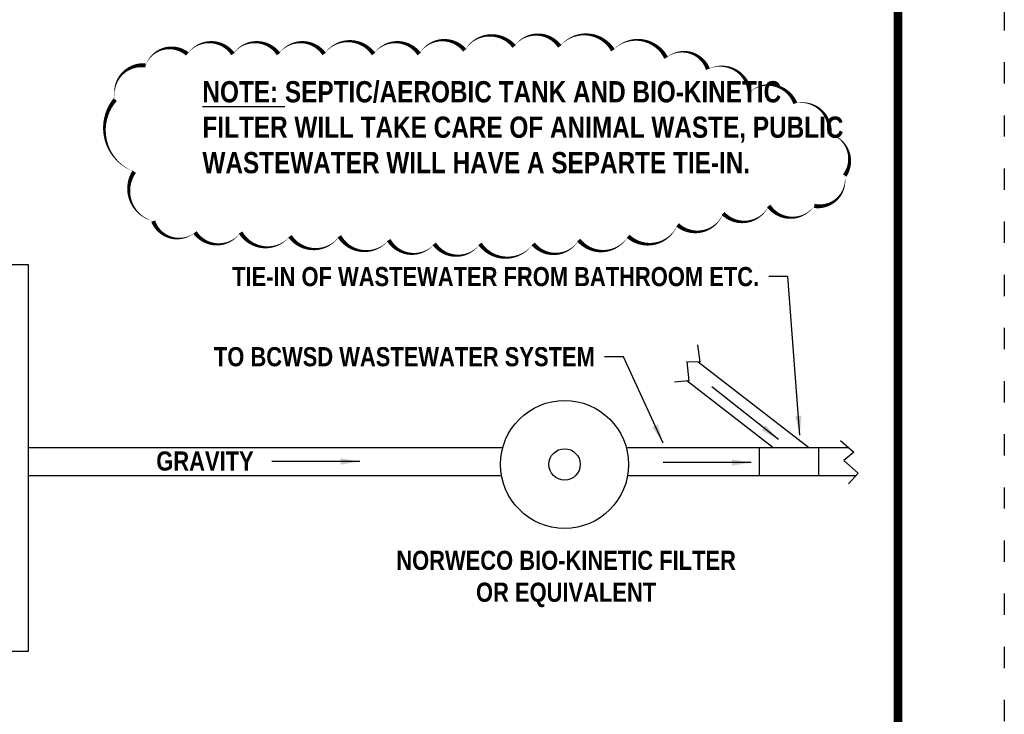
# Model space of a CAD drawing. Header units: feet. Extents: x 24.4 to 32.9, y 2.4 to 13.4.
# Tile 155 of 156: x 28.3 to 32.9, y 5.8 to 9.1. Entities that reach past the tile are written whole.
import ezdxf

# ---------------------------------------------------------------- set-up
doc = ezdxf.new("R2010")
doc.units = ezdxf.units.FT
doc.header["$MEASUREMENT"] = 0
doc.linetypes.add('DOT2', pattern=[0.125, 0, -0.125])
for name, color, linetype in [('BIO_KINETIC_FILTER', 7, 'Continuous'), ('BORDER', 7, 'Continuous'), ('DIMENSIONS', 7, 'Continuous')]:
    doc.layers.add(name, color=color, linetype=linetype)
doc.styles.add('TECHNICAL', font='techb___.ttf')
doc.dimstyles.get("Standard").update_dxf_attribs({"dimtxt": 0.18, "dimasz": 0.18, "dimexe": 0.18, "dimexo": 0.0625, "dimgap": 0.09, "dimtad": 0, "dimtih": 1, "dimtoh": 1, "dimdec": 4, "dimzin": 0, "dimdsep": 46, "dimtxsty": 'Standard', "dimcen": 0.09, "dimadec": 0, "dimazin": 0, "dimtfac": 1, "dimtdec": 4, "dimtofl": 0, "dimtmove": 0, "dimatfit": 3, "dimfxl": 1, "dimtolj": 1, "dimtzin": 0, "dimarcsym": 0})

msp = doc.modelspace()

# ---------------------------------------------------------------- linework, layer by layer
at = {"layer": 'BIO_KINETIC_FILTER', "flags": 128}
msp.add_lwpolyline([(28.7477, 8.7372, 0, 0.02, -0.520567), (28.8907, 8.898, 0, 0.02, -0.520567), (29.0874, 8.9516, 0, 0.02, -0.520567), (29.3019, 8.9516, 0, 0.02, -0.520567), (29.5164, 8.9516, 0, 0.02, -0.520567), (29.7309, 8.9516, 0, 0.02, -0.520567), (29.9633, 8.9516, 0, 0.02, -0.520567), (30.1778, 8.9516, 0, 0.02, -0.520567), (30.3923, 8.9695, 0, 0.02, -0.520567), (30.6247, 8.9873, 0, 0.02, -0.520567), (30.8392, 8.9873, 0, 0.02, -0.520567), (31.0895, 8.9695, 0, 0.02, -0.520567), (31.3398, 8.9337, 0, 0.02, -0.520567), (31.5364, 8.8801, 0, 0.02, -0.520567), (31.733, 8.773, 0, 0.02, -0.520567), (31.9476, 8.7194, 0, 0.02, -0.520567), (32.1084, 8.5765, 0, 0.02, -0.520567), (32.1799, 8.38, 0, 0.02, -0.520567), (32.0369, 8.2371, 0, 0.02, -0.520567), (31.8224, 8.2371, 0, 0.02, -0.520567), (31.6079, 8.2014, 0, 0.02, -0.520567), (31.3934, 8.1478, 0, 0.02, -0.520567), (31.161, 8.0942, 0, 0.02, -0.520567), (30.9286, 8.0763, 0, 0.02, -0.520567), (30.7141, 8.0585, 0, 0.02, -0.520567), (30.4638, 8.0585, 0, 0.02, -0.520567), (30.2493, 8.0585, 0, 0.02, -0.520567), (30.0348, 8.0763, 0, 0.02, -0.520567), (29.8024, 8.0942, 0, 0.02, -0.520567), (29.57, 8.0942, 0, 0.02, -0.520567), (29.3376, 8.112, 0, 0.02, -0.520567), (29.1231, 8.112, 0, 0.02, -0.520567), (28.9265, 8.1656, 0, 0.02, -0.520567), (28.8371, 8.3978, 0, 0.02, -0.520567)], format="xyseb", close=True, dxfattribs=at)
at = {"layer": 'BIO_KINETIC_FILTER'}
msp.add_lwpolyline([(28.3386, 7.9612), (28.3386, 6.1412), (25.8265, 6.1412), (25.8265, 7.9612), (25.8265, 7.9612), (28.3386, 7.9612)], close=True, dxfattribs=at)
for points in [[(31.4879, 7.5838), (31.4979, 7.5012), (31.437, 7.5027), (31.4473, 7.4143), (31.3794, 7.408)], [(32.0092, 7.101), (31.4899, 7.5014)], [(31.8419, 7.101), (31.4364, 7.4133)], [(28.3386, 7.101), (30.5734, 7.101)], [(31.1574, 7.101), (32.1966, 7.101)], [(31.7779, 7.101), (31.7779, 6.9684)], [(32.0573, 7.101), (32.0573, 6.9684)], [(32.1599, 7.1327), (32.2227, 7.0783), (32.1766, 7.0385), (32.2437, 6.9799), (32.1976, 6.9297)], [(28.3386, 6.9684), (30.5656, 6.9684)], [(31.1584, 6.9684), (32.2331, 6.9684)]]:
    msp.add_lwpolyline(points, dxfattribs=at)
for radius in [0.301, 0.0737]:
    msp.add_circle((30.862, 7.0208), radius, dxfattribs=at)
at = {"layer": 'BORDER', "color": 7, "const_width": 0.04}
msp.add_lwpolyline([(24.9308, 2.9129), (24.9308, 12.9129), (32.4308, 12.9129), (32.4308, 2.9129)], close=True, dxfattribs=at)
at = {"layer": 'DEFPOINTS', "color": 7, "linetype": 'DOT2', "ltscale": 1.2}
msp.add_lwpolyline([(24.4308, 2.4129), (24.4308, 13.4129), (32.9308, 13.4129), (32.9308, 2.4129)], close=True, dxfattribs=at)

# ---------------------------------------------------------------- texts
at = {"layer": 'BIO_KINETIC_FILTER', "insert": (29.1581, 8.8241), "char_height": 0.1, "width": 3.030848, "attachment_point": 1, "style": 'TECHNICAL'}
msp.add_mtext('{\\LNOTE:} SEPTIC/AEROBIC TANK AND BIO-KINETIC FILTER WILL TAKE CARE OF ANIMAL WASTE, PUBLIC WASTEWATER WILL HAVE A SEPARTE TIE-IN.', dxfattribs=at)
at = {"layer": 'DIMENSIONS', "style": 'TECHNICAL'}
msp.add_text('GRAVITY', height=0.09, dxfattribs=at).set_placement((28.941, 6.9919))
at = {"layer": 'DIMENSIONS', "color": 7, "char_height": 0.09, "style": 'TECHNICAL'}
for s, insert, attachment_point in [('TIE-IN OF WASTEWATER FROM BATHROOM ETC.', (31.7773, 7.9495), 3), ('TO BCWSD WASTEWATER SYSTEM', (31.0044, 7.5726), 3), ('NORWECO BIO-KINETIC FILTER\\POR EQUIVALENT', (30.8691, 6.6146), 2)]:
    msp.add_mtext(s, dxfattribs=dict(at, insert=insert, attachment_point=attachment_point))

# ---------------------------------------------------------------- leaders
at = {"layer": 'DIMENSIONS', "annotation_type": 0, "has_hookline": 1, "hookline_direction": 1}
for points, text_width in [([(31.9684, 7.1592), (31.9123, 7.9045), (31.8223, 7.9045)], 2.907), ([(31.3251, 7.1211), (31.1394, 7.5276), (31.0494, 7.5276)], 2.0508)]:
    msp.add_leader(points, dimstyle='Standard', override={"dimscale": 0.5, "dimtxsty": 'TECHNICAL', "dimclrt": 7}, dxfattribs=dict(at, text_width=text_width))
at = {"layer": 'DIMENSIONS'}
for points in [[(31.8686, 7.1377), (31.5547, 7.3854)], [(29.8987, 7.0345), (29.4851, 7.0345)], [(31.7398, 7.0297), (31.3262, 7.0297)]]:
    msp.add_leader(points, dimstyle='Standard', override={"dimscale": 0.5, "dimtxsty": 'TECHNICAL', "dimclrt": 7}, dxfattribs=at)

doc.saveas('drawing.dxf')
